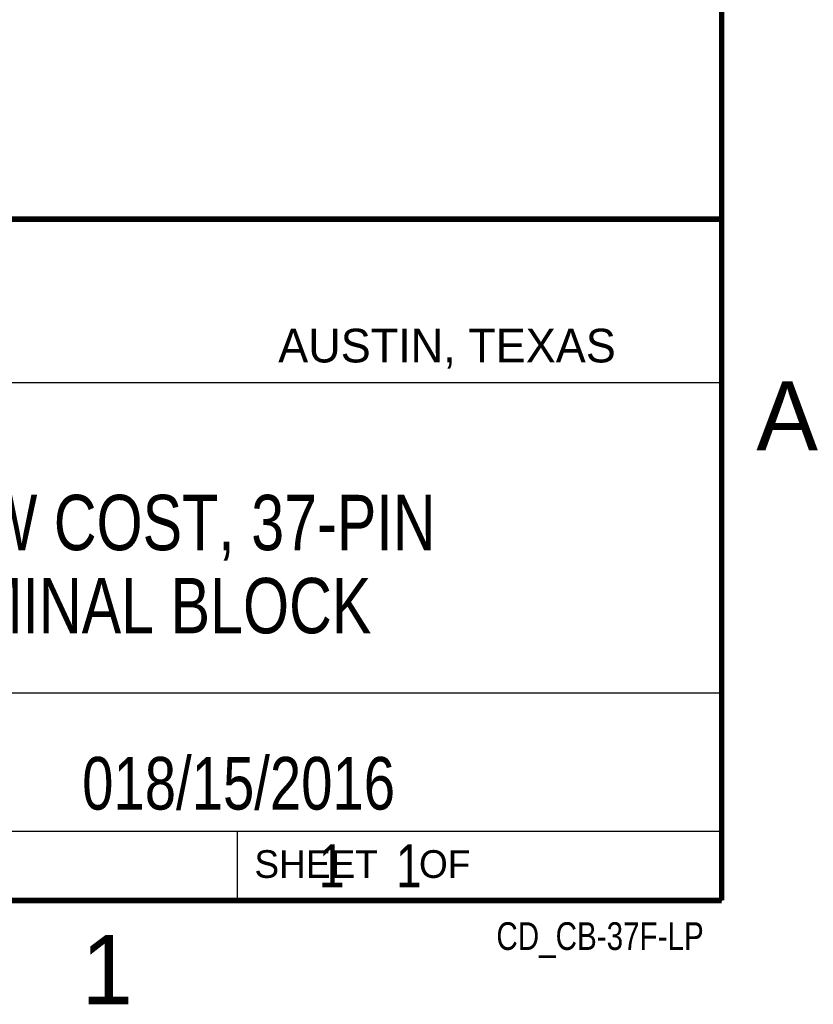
# Model space of a CAD drawing. Header units: inches. Extents: x 0 to 22, y 0 to 17.
# Tile 10 of 20: x 19 to 21.8, y 0.1 to 3.7. Entities that reach past the tile are written whole.
import ezdxf

# ---------------------------------------------------------------- set-up
doc = ezdxf.new("R2010")
doc.units = ezdxf.units.IN
doc.header["$LTSCALE"] = 1.21
doc.header["$MEASUREMENT"] = 0
doc.layers.get('0').update_dxf_attribs({"linetype": 'CONTINUOUS'})
doc.layers.add('DETAIL', color=7, linetype='CONTINUOUS')
doc.layers.add('NOTE', color=7, linetype='CONTINUOUS')
doc.styles.get("Standard").update_dxf_attribs({"font": 'txt', "width": 0.8})
doc.styles.add('TEXTSTYLE_2', font='txt')

msp = doc.modelspace()

# ---------------------------------------------------------------- linework, layer by layer
at = {"color": 2, "linetype": 'CONTINUOUS'}
for p, q in [((16.3737, 2.9596), (21.5037, 2.9596)), ((16.375, 2.96), (21.5, 2.96)), ((21.5037, 2.9596), (21.5037, 1.2496)), ((16.7288, 2.37), (21.5, 2.37)), ((16.3737, 1.2496), (21.5037, 1.2496)), ((18.01, 1.25), (21.5, 1.25)), ((21.5, 1.25), (21.5, 0.75)), ((16.375, 0.75), (21.5, 0.75)), ((18.01, 0.75), (21.5, 0.75)), ((19.75, 0.75), (21.5, 0.75)), ((19.75, 0.75), (19.75, 0.5)), ((21.5, 0.75), (21.5, 0.5)), ((19.75, 0.5), (21.5, 0.5)), ((20.4977, 0.4994), (21.4977, 0.4994)), ((20.4977, 0.4994), (20.4977, 0.4989)), ((20.4977, 0.4989), (21.4977, 0.4989)), ((21.4977, 0.4994), (21.4977, 0.4989))]:
    msp.add_line(p, q, dxfattribs=at)
at = {"color": 7, "linetype": 'CONTINUOUS', "const_width": 0.02}
for points in [[(21.5, 0.5), (21.5, 16.5)], [(13.6, 2.9595), (21.5, 2.96)], [(0.5, 0.5), (21.5, 0.5)]]:
    msp.add_lwpolyline(points, dxfattribs=at)

# ---------------------------------------------------------------- texts
at = {"color": 2, "linetype": 'CONTINUOUS', "attachment_point": 1, "line_spacing_factor": 0.9, "style": 'TEXTSTYLE_2'}
for s, insert, char_height, width in [('AUSTIN, TEXAS', (19.898, 2.5642), 0.121576, 1.580488), ('A', (21.625, 2.375), 0.25, 0.25), ('SHEET    OF', (19.8121, 0.6815), 0.1, 1.1), ('1', (19.1875, 0.375), 0.25, 0.25)]:
    msp.add_mtext(s, dxfattribs=dict(at, insert=insert, char_height=char_height, width=width))
at = {"layer": 'DETAIL', "color": 7, "linetype": 'CONTINUOUS', "insert": (19.8125, 0.7031), "char_height": 0.15625, "width": 1.375, "attachment_point": 1, "line_spacing_factor": 0.9}
msp.add_mtext('     1    1', dxfattribs=at)
at = {"layer": 'DETAIL', "color": 2, "linetype": 'CONTINUOUS', "insert": (21.4352, 0.4213), "char_height": 0.1, "width": 0.96, "attachment_point": 3, "line_spacing_factor": 0.9}
msp.add_mtext('CD_CB-37F-LP', dxfattribs=at)
at = {"layer": 'NOTE', "color": 7, "linetype": 'CONTINUOUS', "attachment_point": 2, "line_spacing_factor": 0.9}
for s, insert, char_height, width in [('CB-37F-LP LOW COST, 37-PIN\\PD-SUB TERMINAL BLOCK', (18.9387, 1.9646), 0.2, 4.16), ('018/15/2016 ', (19.755, 1.0181), 0.19, 1.824)]:
    msp.add_mtext(s, dxfattribs=dict(at, insert=insert, char_height=char_height, width=width))

doc.saveas('drawing.dxf')
